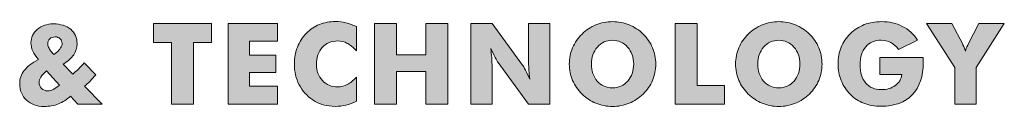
# Model space of a CAD drawing. Header units: millimetres. Extents: x 50 to 247, y 0 to 17.
import ezdxf

# ---------------------------------------------------------------- set-up
doc = ezdxf.new("R2010")
doc.units = ezdxf.units.MM

msp = doc.modelspace()

# ---------------------------------------------------------------- hatches: boundary and pattern name
at = {"true_color": 0xffffff, "transparency": 33554687}
h = msp.add_hatch(color=7, dxfattribs=at)
edge = h.paths.add_edge_path(flags=0)
edge.add_spline(control_points=[(61.78, 0.52), (61.78, 0.52), (60.35, 2.17), (60.35, 2.17), (59.58, 1.45), (58.77, 0.92), (57.92, 0.59), (57.06, 0.26), (56.12, 0.09), (55.07, 0.09), (53.64, 0.09), (52.47, 0.51), (51.56, 1.35), (50.65, 2.19), (50.2, 3.27), (50.2, 4.59), (50.2, 5.6), (50.5, 6.5), (51.09, 7.27), (51.69, 8.05), (52.64, 8.78), (53.95, 9.46), (53.44, 10.04), (53.06, 10.6), (52.82, 11.15), (52.57, 11.7), (52.45, 12.24), (52.45, 12.78), (52.45, 13.86), (52.87, 14.76), (53.72, 15.48), (54.57, 16.21), (55.64, 16.57), (56.92, 16.57), (58.39, 16.57), (59.55, 16.21), (60.4, 15.5), (61.24, 14.79), (61.66, 13.82), (61.66, 12.6), (61.66, 11.82), (61.44, 11.09), (60.98, 10.42), (60.52, 9.74), (59.83, 9.11), (58.91, 8.53), (58.91, 8.53), (60.8, 6.55), (60.8, 6.55), (61.18, 6.86), (61.55, 7.2), (61.93, 7.56), (62.3, 7.93), (62.68, 8.34), (63.06, 8.79), (63.06, 8.79), (65.37, 6.42), (65.37, 6.42), (64.99, 5.95), (64.61, 5.52), (64.25, 5.15), (63.89, 4.77), (63.52, 4.44), (63.15, 4.13), (63.15, 4.13), (66.66, 0.52), (66.66, 0.52), (66.66, 0.52), (61.78, 0.52), (61.78, 0.52)], knot_values=[0, 0, 0, 0, 1, 1, 1, 2, 2, 2, 3, 3, 3, 4, 4, 4, 5, 5, 5, 6, 6, 6, 7, 7, 7, 8, 8, 8, 9, 9, 9, 10, 10, 10, 11, 11, 11, 12, 12, 12, 13, 13, 13, 14, 14, 14, 15, 15, 15, 16, 16, 16, 17, 17, 17, 18, 18, 18, 19, 19, 19, 20, 20, 20, 21, 21, 21, 22, 22, 22, 23, 23, 23, 23], degree=3, periodic=1)
edge = h.paths.add_edge_path(flags=0)
edge.add_spline(control_points=[(57.01, 10.43), (57.01, 10.43), (57.53, 10.86), (57.53, 10.86), (57.9, 11.16), (58.18, 11.47), (58.37, 11.77), (58.57, 12.08), (58.67, 12.38), (58.67, 12.67), (58.67, 13.06), (58.54, 13.37), (58.29, 13.62), (58.03, 13.86), (57.7, 13.98), (57.29, 13.98), (56.83, 13.98), (56.46, 13.85), (56.2, 13.6), (55.93, 13.34), (55.8, 13), (55.8, 12.56), (55.8, 12.38), (55.86, 12.16), (55.97, 11.9), (56.08, 11.63), (56.22, 11.4), (56.38, 11.2), (56.38, 11.2), (57.01, 10.43), (57.01, 10.43)], knot_values=[0, 0, 0, 0, 1, 1, 1, 2, 2, 2, 3, 3, 3, 4, 4, 4, 5, 5, 5, 6, 6, 6, 7, 7, 7, 8, 8, 8, 9, 9, 9, 10, 10, 10, 10], degree=3, periodic=1)
edge = h.paths.add_edge_path(flags=0)
edge.add_spline(control_points=[(58.15, 4.35), (58.15, 4.35), (55.55, 7.2), (55.55, 7.2), (55.04, 6.75), (54.67, 6.34), (54.43, 5.97), (54.2, 5.6), (54.08, 5.23), (54.08, 4.87), (54.08, 4.4), (54.24, 4.01), (54.57, 3.69), (54.9, 3.37), (55.31, 3.21), (55.8, 3.21), (56.15, 3.21), (56.52, 3.3), (56.91, 3.49), (57.3, 3.68), (57.71, 3.97), (58.15, 4.35)], knot_values=[0, 0, 0, 0, 1, 1, 1, 2, 2, 2, 3, 3, 3, 4, 4, 4, 5, 5, 5, 6, 6, 6, 7, 7, 7, 7], degree=3, periodic=1)
for points in [[(80.5, 0.52), (80.5, 12.84), (76.89, 12.84), (76.89, 16.66), (88.52, 16.66), (88.52, 12.84), (84.9, 12.84), (84.9, 0.52)], [(91.8, 0.52), (91.8, 16.66), (101.69, 16.66), (101.69, 13.12), (96.08, 13.12), (96.08, 10.32), (101.37, 10.32), (101.37, 6.86), (96.08, 6.86), (96.08, 4.13), (101.69, 4.13), (101.69, 0.52)], [(121.03, 0.52), (121.03, 16.66), (125.43, 16.66), (125.43, 10.38), (131.29, 10.38), (131.29, 16.66), (135.7, 16.66), (135.7, 0.52), (131.29, 0.52), (131.29, 7.09), (125.43, 7.09), (125.43, 0.52)], [(181.08, 0.52), (181.08, 16.66), (185.48, 16.66), (185.48, 4.29), (190.95, 4.29), (190.95, 0.52)]]:
    msp.add_hatch(color=7, dxfattribs=at).paths.add_polyline_path(points, flags=0)
h = msp.add_hatch(color=7, dxfattribs=at)
edge = h.paths.add_edge_path(flags=0)
edge.add_spline(control_points=[(117.42, 16.03), (117.42, 16.03), (117.42, 11.22), (117.42, 11.22), (116.82, 11.89), (116.22, 12.38), (115.62, 12.69), (115.02, 13.01), (114.38, 13.16), (113.7, 13.16), (112.43, 13.16), (111.41, 12.73), (110.62, 11.87), (109.84, 11), (109.45, 9.88), (109.45, 8.49), (109.45, 7.2), (109.85, 6.12), (110.65, 5.27), (111.44, 4.42), (112.46, 3.99), (113.7, 3.99), (114.38, 3.99), (115.02, 4.15), (115.62, 4.46), (116.22, 4.77), (116.82, 5.27), (117.42, 5.94), (117.42, 5.94), (117.42, 1.12), (117.42, 1.12), (116.72, 0.79), (116.03, 0.53), (115.34, 0.36), (114.65, 0.19), (113.95, 0.11), (113.24, 0.11), (112.36, 0.11), (111.55, 0.21), (110.8, 0.42), (110.06, 0.63), (109.37, 0.95), (108.75, 1.38), (107.54, 2.19), (106.62, 3.2), (105.99, 4.43), (105.36, 5.66), (105.04, 7.04), (105.04, 8.58), (105.04, 9.81), (105.24, 10.93), (105.64, 11.94), (106.04, 12.96), (106.65, 13.87), (107.46, 14.7), (108.22, 15.48), (109.08, 16.07), (110.04, 16.46), (111, 16.85), (112.07, 17.04), (113.24, 17.04), (113.95, 17.04), (114.65, 16.96), (115.34, 16.79), (116.03, 16.62), (116.72, 16.37), (117.42, 16.03)], knot_values=[0, 0, 0, 0, 1, 1, 1, 2, 2, 2, 3, 3, 3, 4, 4, 4, 5, 5, 5, 6, 6, 6, 7, 7, 7, 8, 8, 8, 9, 9, 9, 10, 10, 10, 11, 11, 11, 12, 12, 12, 13, 13, 13, 14, 14, 14, 15, 15, 15, 16, 16, 16, 17, 17, 17, 18, 18, 18, 19, 19, 19, 20, 20, 20, 21, 21, 21, 22, 22, 22, 22], degree=3, periodic=1)
h = msp.add_hatch(color=7, dxfattribs=at)
edge = h.paths.add_edge_path(flags=0)
edge.add_spline(control_points=[(140.26, 0.52), (140.26, 0.52), (140.26, 16.66), (140.26, 16.66), (140.26, 16.66), (144.51, 16.66), (144.51, 16.66), (144.51, 16.66), (150.6, 8.36), (150.6, 8.36), (150.72, 8.19), (150.91, 7.85), (151.18, 7.34), (151.45, 6.83), (151.75, 6.22), (152.07, 5.51), (151.98, 6.18), (151.92, 6.78), (151.88, 7.3), (151.84, 7.82), (151.82, 8.28), (151.82, 8.69), (151.82, 8.69), (151.82, 16.66), (151.82, 16.66), (151.82, 16.66), (156.04, 16.66), (156.04, 16.66), (156.04, 16.66), (156.04, 0.52), (156.04, 0.52), (156.04, 0.52), (151.82, 0.52), (151.82, 0.52), (151.82, 0.52), (145.72, 8.85), (145.72, 8.85), (145.59, 9.02), (145.4, 9.36), (145.13, 9.87), (144.86, 10.38), (144.57, 10.98), (144.25, 11.67), (144.34, 11), (144.4, 10.4), (144.45, 9.88), (144.49, 9.36), (144.51, 8.89), (144.51, 8.49), (144.51, 8.49), (144.51, 0.52), (144.51, 0.52), (144.51, 0.52), (140.26, 0.52), (140.26, 0.52)], knot_values=[0, 0, 0, 0, 1, 1, 1, 2, 2, 2, 3, 3, 3, 4, 4, 4, 5, 5, 5, 6, 6, 6, 7, 7, 7, 8, 8, 8, 9, 9, 9, 10, 10, 10, 11, 11, 11, 12, 12, 12, 13, 13, 13, 14, 14, 14, 15, 15, 15, 16, 16, 16, 17, 17, 17, 18, 18, 18, 18], degree=3, periodic=1)
h = msp.add_hatch(color=7, dxfattribs=at)
edge = h.paths.add_edge_path(flags=0)
edge.add_spline(control_points=[(177.2, 8.55), (177.2, 7.39), (176.98, 6.31), (176.56, 5.29), (176.13, 4.28), (175.51, 3.37), (174.69, 2.57), (173.87, 1.77), (172.93, 1.16), (171.87, 0.73), (170.81, 0.3), (169.72, 0.09), (168.58, 0.09), (167.42, 0.09), (166.32, 0.3), (165.26, 0.73), (164.21, 1.16), (163.28, 1.77), (162.48, 2.57), (161.65, 3.37), (161.02, 4.28), (160.59, 5.3), (160.16, 6.32), (159.94, 7.41), (159.94, 8.55), (159.94, 9.71), (160.16, 10.79), (160.59, 11.81), (161.02, 12.83), (161.65, 13.74), (162.48, 14.54), (163.28, 15.33), (164.21, 15.95), (165.26, 16.38), (166.32, 16.81), (167.42, 17.02), (168.58, 17.02), (169.72, 17.02), (170.83, 16.81), (171.89, 16.38), (172.95, 15.95), (173.89, 15.33), (174.69, 14.54), (175.5, 13.75), (176.12, 12.84), (176.55, 11.82), (176.98, 10.8), (177.2, 9.71), (177.2, 8.55)], knot_values=[0, 0, 0, 0, 1, 1, 1, 2, 2, 2, 3, 3, 3, 4, 4, 4, 5, 5, 5, 6, 6, 6, 7, 7, 7, 8, 8, 8, 9, 9, 9, 10, 10, 10, 11, 11, 11, 12, 12, 12, 13, 13, 13, 14, 14, 14, 15, 15, 15, 16, 16, 16, 16], degree=3, periodic=1)
edge = h.paths.add_edge_path(flags=0)
edge.add_spline(control_points=[(168.58, 3.81), (169.8, 3.81), (170.81, 4.26), (171.6, 5.16), (172.4, 6.06), (172.8, 7.19), (172.8, 8.55), (172.8, 9.91), (172.39, 11.04), (171.59, 11.94), (170.78, 12.84), (169.77, 13.3), (168.58, 13.3), (167.36, 13.3), (166.35, 12.85), (165.55, 11.94), (164.75, 11.04), (164.35, 9.91), (164.35, 8.55), (164.35, 7.17), (164.75, 6.04), (165.53, 5.15), (166.32, 4.26), (167.33, 3.81), (168.58, 3.81)], knot_values=[0, 0, 0, 0, 1, 1, 1, 2, 2, 2, 3, 3, 3, 4, 4, 4, 5, 5, 5, 6, 6, 6, 7, 7, 7, 8, 8, 8, 8], degree=3, periodic=1)
h = msp.add_hatch(color=7, dxfattribs=at)
edge = h.paths.add_edge_path(flags=0)
edge.add_spline(control_points=[(210.4, 8.55), (210.4, 7.39), (210.19, 6.31), (209.76, 5.29), (209.33, 4.28), (208.71, 3.37), (207.9, 2.57), (207.07, 1.77), (206.13, 1.16), (205.08, 0.73), (204.02, 0.3), (202.92, 0.09), (201.78, 0.09), (200.63, 0.09), (199.52, 0.3), (198.47, 0.73), (197.41, 1.16), (196.48, 1.77), (195.68, 2.57), (194.85, 3.37), (194.22, 4.28), (193.79, 5.3), (193.36, 6.32), (193.15, 7.41), (193.15, 8.55), (193.15, 9.71), (193.36, 10.79), (193.79, 11.81), (194.22, 12.83), (194.85, 13.74), (195.68, 14.54), (196.48, 15.33), (197.41, 15.95), (198.47, 16.38), (199.52, 16.81), (200.63, 17.02), (201.78, 17.02), (202.93, 17.02), (204.03, 16.81), (205.09, 16.38), (206.15, 15.95), (207.09, 15.33), (207.9, 14.54), (208.71, 13.75), (209.33, 12.84), (209.76, 11.82), (210.19, 10.8), (210.4, 9.71), (210.4, 8.55)], knot_values=[0, 0, 0, 0, 1, 1, 1, 2, 2, 2, 3, 3, 3, 4, 4, 4, 5, 5, 5, 6, 6, 6, 7, 7, 7, 8, 8, 8, 9, 9, 9, 10, 10, 10, 11, 11, 11, 12, 12, 12, 13, 13, 13, 14, 14, 14, 15, 15, 15, 16, 16, 16, 16], degree=3, periodic=1)
edge = h.paths.add_edge_path(flags=0)
edge.add_spline(control_points=[(201.78, 3.81), (203, 3.81), (204.01, 4.26), (204.81, 5.16), (205.6, 6.06), (206, 7.19), (206, 8.55), (206, 9.91), (205.6, 11.04), (204.79, 11.94), (203.98, 12.84), (202.98, 13.3), (201.78, 13.3), (200.56, 13.3), (199.55, 12.85), (198.75, 11.94), (197.96, 11.04), (197.56, 9.91), (197.56, 8.55), (197.56, 7.17), (197.95, 6.04), (198.74, 5.15), (199.52, 4.26), (200.54, 3.81), (201.78, 3.81)], knot_values=[0, 0, 0, 0, 1, 1, 1, 2, 2, 2, 3, 3, 3, 4, 4, 4, 5, 5, 5, 6, 6, 6, 7, 7, 7, 8, 8, 8, 8], degree=3, periodic=1)
h = msp.add_hatch(color=7, dxfattribs=at)
edge = h.paths.add_edge_path(flags=0)
edge.add_spline(control_points=[(221.96, 6.46), (221.96, 6.46), (221.96, 9.84), (221.96, 9.84), (221.96, 9.84), (230.6, 9.84), (230.6, 9.84), (230.61, 9.73), (230.61, 9.61), (230.62, 9.48), (230.62, 9.35), (230.62, 9.15), (230.62, 8.9), (230.62, 6.12), (229.89, 3.96), (228.42, 2.43), (226.96, 0.9), (224.89, 0.13), (222.23, 0.13), (220.93, 0.13), (219.76, 0.33), (218.74, 0.72), (217.73, 1.12), (216.82, 1.72), (216.02, 2.52), (215.25, 3.3), (214.66, 4.21), (214.24, 5.26), (213.81, 6.32), (213.6, 7.42), (213.6, 8.58), (213.6, 9.78), (213.81, 10.89), (214.22, 11.9), (214.63, 12.91), (215.24, 13.82), (216.06, 14.63), (216.87, 15.42), (217.8, 16.01), (218.84, 16.42), (219.89, 16.82), (221.02, 17.02), (222.23, 17.02), (223.81, 17.02), (225.21, 16.71), (226.43, 16.08), (227.65, 15.46), (228.67, 14.53), (229.5, 13.3), (229.5, 13.3), (225.68, 11.47), (225.68, 11.47), (225.23, 12.09), (224.72, 12.55), (224.15, 12.86), (223.58, 13.16), (222.94, 13.32), (222.23, 13.32), (220.92, 13.32), (219.88, 12.88), (219.13, 12), (218.37, 11.12), (217.99, 9.92), (217.99, 8.4), (217.99, 6.86), (218.37, 5.66), (219.13, 4.77), (219.88, 3.89), (220.92, 3.45), (222.23, 3.45), (223.35, 3.45), (224.28, 3.72), (225.03, 4.27), (225.77, 4.82), (226.21, 5.55), (226.33, 6.46), (226.33, 6.46), (221.96, 6.46), (221.96, 6.46)], knot_values=[0, 0, 0, 0, 1, 1, 1, 2, 2, 2, 3, 3, 3, 4, 4, 4, 5, 5, 5, 6, 6, 6, 7, 7, 7, 8, 8, 8, 9, 9, 9, 10, 10, 10, 11, 11, 11, 12, 12, 12, 13, 13, 13, 14, 14, 14, 15, 15, 15, 16, 16, 16, 17, 17, 17, 18, 18, 18, 19, 19, 19, 20, 20, 20, 21, 21, 21, 22, 22, 22, 23, 23, 23, 24, 24, 24, 25, 25, 25, 26, 26, 26, 26], degree=3, periodic=1)
h = msp.add_hatch(color=7, dxfattribs=at)
edge = h.paths.add_edge_path(flags=0)
edge.add_spline(control_points=[(236.91, 0.52), (236.91, 0.52), (236.91, 7.88), (236.91, 7.88), (236.91, 7.88), (231.27, 16.66), (231.27, 16.66), (231.27, 16.66), (236.32, 16.66), (236.32, 16.66), (236.32, 16.66), (238.49, 12.5), (238.49, 12.5), (238.5, 12.48), (238.52, 12.44), (238.55, 12.38), (238.78, 11.95), (238.94, 11.53), (239.03, 11.13), (239.1, 11.49), (239.26, 11.9), (239.5, 12.34), (239.55, 12.42), (239.58, 12.47), (239.59, 12.5), (239.59, 12.5), (241.74, 16.66), (241.74, 16.66), (241.74, 16.66), (246.8, 16.66), (246.8, 16.66), (246.8, 16.66), (241.16, 7.88), (241.16, 7.88), (241.16, 7.88), (241.16, 0.52), (241.16, 0.52), (241.16, 0.52), (236.91, 0.52), (236.91, 0.52)], knot_values=[0, 0, 0, 0, 1, 1, 1, 2, 2, 2, 3, 3, 3, 4, 4, 4, 5, 5, 5, 6, 6, 6, 7, 7, 7, 8, 8, 8, 9, 9, 9, 10, 10, 10, 11, 11, 11, 12, 12, 12, 13, 13, 13, 13], degree=3, periodic=1)

# ---------------------------------------------------------------- linework, layer by layer
at = {"color": 18, "linetype": 'Continuous', "lineweight": 18, "true_color": 0x000000}
for points in [[(80.5, 0.52), (80.5, 12.84), (76.89, 12.84), (76.89, 16.66), (88.52, 16.66), (88.52, 12.84), (84.9, 12.84), (84.9, 0.52), (80.5, 0.52)], [(91.8, 0.52), (91.8, 16.66), (101.69, 16.66), (101.69, 13.12), (96.08, 13.12), (96.08, 10.32), (101.37, 10.32), (101.37, 6.86), (96.08, 6.86), (96.08, 4.13), (101.69, 4.13), (101.69, 0.52), (91.8, 0.52)], [(121.03, 0.52), (121.03, 16.66), (125.43, 16.66), (125.43, 10.38), (131.29, 10.38), (131.29, 16.66), (135.7, 16.66), (135.7, 0.52), (131.29, 0.52), (131.29, 7.09), (125.43, 7.09), (125.43, 0.52), (121.03, 0.52)], [(181.08, 0.52), (181.08, 16.66), (185.48, 16.66), (185.48, 4.29), (190.95, 4.29), (190.95, 0.52), (181.08, 0.52)]]:
    msp.add_lwpolyline(points, close=True, dxfattribs=at)
for points, knots in [([(61.78, 0.52), (61.78, 0.52), (60.35, 2.17), (60.35, 2.17), (59.58, 1.45), (58.77, 0.92), (57.92, 0.59), (57.06, 0.26), (56.12, 0.09), (55.07, 0.09), (53.64, 0.09), (52.47, 0.51), (51.56, 1.35), (50.65, 2.19), (50.2, 3.27), (50.2, 4.59), (50.2, 5.6), (50.5, 6.5), (51.09, 7.27), (51.69, 8.05), (52.64, 8.78), (53.95, 9.46), (53.44, 10.04), (53.06, 10.6), (52.82, 11.15), (52.57, 11.7), (52.45, 12.24), (52.45, 12.78), (52.45, 13.86), (52.87, 14.76), (53.72, 15.48), (54.57, 16.21), (55.64, 16.57), (56.92, 16.57), (58.39, 16.57), (59.55, 16.21), (60.4, 15.5), (61.24, 14.79), (61.66, 13.82), (61.66, 12.6), (61.66, 11.82), (61.44, 11.09), (60.98, 10.42), (60.52, 9.74), (59.83, 9.11), (58.91, 8.53), (58.91, 8.53), (60.8, 6.55), (60.8, 6.55), (61.18, 6.86), (61.55, 7.2), (61.93, 7.56), (62.3, 7.93), (62.68, 8.34), (63.06, 8.79), (63.06, 8.79), (65.37, 6.42), (65.37, 6.42), (64.99, 5.95), (64.61, 5.52), (64.25, 5.15), (63.89, 4.77), (63.52, 4.44), (63.15, 4.13), (63.15, 4.13), (66.66, 0.52), (66.66, 0.52), (66.66, 0.52), (61.78, 0.52), (61.78, 0.52)], [0, 0, 0, 0, 1, 1, 1, 2, 2, 2, 3, 3, 3, 4, 4, 4, 5, 5, 5, 6, 6, 6, 7, 7, 7, 8, 8, 8, 9, 9, 9, 10, 10, 10, 11, 11, 11, 12, 12, 12, 13, 13, 13, 14, 14, 14, 15, 15, 15, 16, 16, 16, 17, 17, 17, 18, 18, 18, 19, 19, 19, 20, 20, 20, 21, 21, 21, 22, 22, 22, 23, 23, 23, 23]), ([(117.42, 16.03), (117.42, 16.03), (117.42, 11.22), (117.42, 11.22), (116.82, 11.89), (116.22, 12.38), (115.62, 12.69), (115.02, 13.01), (114.38, 13.16), (113.7, 13.16), (112.43, 13.16), (111.41, 12.73), (110.62, 11.87), (109.84, 11), (109.45, 9.88), (109.45, 8.49), (109.45, 7.2), (109.85, 6.12), (110.65, 5.27), (111.44, 4.42), (112.46, 3.99), (113.7, 3.99), (114.38, 3.99), (115.02, 4.15), (115.62, 4.46), (116.22, 4.77), (116.82, 5.27), (117.42, 5.94), (117.42, 5.94), (117.42, 1.12), (117.42, 1.12), (116.72, 0.79), (116.03, 0.53), (115.34, 0.36), (114.65, 0.19), (113.95, 0.11), (113.24, 0.11), (112.36, 0.11), (111.55, 0.21), (110.8, 0.42), (110.06, 0.63), (109.37, 0.95), (108.75, 1.38), (107.54, 2.19), (106.62, 3.2), (105.99, 4.43), (105.36, 5.66), (105.04, 7.04), (105.04, 8.58), (105.04, 9.81), (105.24, 10.93), (105.64, 11.94), (106.04, 12.96), (106.65, 13.87), (107.46, 14.7), (108.22, 15.48), (109.08, 16.07), (110.04, 16.46), (111, 16.85), (112.07, 17.04), (113.24, 17.04), (113.95, 17.04), (114.65, 16.96), (115.34, 16.79), (116.03, 16.62), (116.72, 16.37), (117.42, 16.03)], [0, 0, 0, 0, 1, 1, 1, 2, 2, 2, 3, 3, 3, 4, 4, 4, 5, 5, 5, 6, 6, 6, 7, 7, 7, 8, 8, 8, 9, 9, 9, 10, 10, 10, 11, 11, 11, 12, 12, 12, 13, 13, 13, 14, 14, 14, 15, 15, 15, 16, 16, 16, 17, 17, 17, 18, 18, 18, 19, 19, 19, 20, 20, 20, 21, 21, 21, 22, 22, 22, 22]), ([(140.26, 0.52), (140.26, 0.52), (140.26, 16.66), (140.26, 16.66), (140.26, 16.66), (144.51, 16.66), (144.51, 16.66), (144.51, 16.66), (150.6, 8.36), (150.6, 8.36), (150.72, 8.19), (150.91, 7.85), (151.18, 7.34), (151.45, 6.83), (151.75, 6.22), (152.07, 5.51), (151.98, 6.18), (151.92, 6.78), (151.88, 7.3), (151.84, 7.82), (151.82, 8.28), (151.82, 8.69), (151.82, 8.69), (151.82, 16.66), (151.82, 16.66), (151.82, 16.66), (156.04, 16.66), (156.04, 16.66), (156.04, 16.66), (156.04, 0.52), (156.04, 0.52), (156.04, 0.52), (151.82, 0.52), (151.82, 0.52), (151.82, 0.52), (145.72, 8.85), (145.72, 8.85), (145.59, 9.02), (145.4, 9.36), (145.13, 9.87), (144.86, 10.38), (144.57, 10.98), (144.25, 11.67), (144.34, 11), (144.4, 10.4), (144.45, 9.88), (144.49, 9.36), (144.51, 8.89), (144.51, 8.49), (144.51, 8.49), (144.51, 0.52), (144.51, 0.52), (144.51, 0.52), (140.26, 0.52), (140.26, 0.52)], [0, 0, 0, 0, 1, 1, 1, 2, 2, 2, 3, 3, 3, 4, 4, 4, 5, 5, 5, 6, 6, 6, 7, 7, 7, 8, 8, 8, 9, 9, 9, 10, 10, 10, 11, 11, 11, 12, 12, 12, 13, 13, 13, 14, 14, 14, 15, 15, 15, 16, 16, 16, 17, 17, 17, 18, 18, 18, 18]), ([(177.2, 8.55), (177.2, 7.39), (176.98, 6.31), (176.56, 5.29), (176.13, 4.28), (175.51, 3.37), (174.69, 2.57), (173.87, 1.77), (172.93, 1.16), (171.87, 0.73), (170.81, 0.3), (169.72, 0.09), (168.58, 0.09), (167.42, 0.09), (166.32, 0.3), (165.26, 0.73), (164.21, 1.16), (163.28, 1.77), (162.48, 2.57), (161.65, 3.37), (161.02, 4.28), (160.59, 5.3), (160.16, 6.32), (159.94, 7.41), (159.94, 8.55), (159.94, 9.71), (160.16, 10.79), (160.59, 11.81), (161.02, 12.83), (161.65, 13.74), (162.48, 14.54), (163.28, 15.33), (164.21, 15.95), (165.26, 16.38), (166.32, 16.81), (167.42, 17.02), (168.58, 17.02), (169.72, 17.02), (170.83, 16.81), (171.89, 16.38), (172.95, 15.95), (173.89, 15.33), (174.69, 14.54), (175.5, 13.75), (176.12, 12.84), (176.55, 11.82), (176.98, 10.8), (177.2, 9.71), (177.2, 8.55)], [0, 0, 0, 0, 1, 1, 1, 2, 2, 2, 3, 3, 3, 4, 4, 4, 5, 5, 5, 6, 6, 6, 7, 7, 7, 8, 8, 8, 9, 9, 9, 10, 10, 10, 11, 11, 11, 12, 12, 12, 13, 13, 13, 14, 14, 14, 15, 15, 15, 16, 16, 16, 16]), ([(210.4, 8.55), (210.4, 7.39), (210.19, 6.31), (209.76, 5.29), (209.33, 4.28), (208.71, 3.37), (207.9, 2.57), (207.07, 1.77), (206.13, 1.16), (205.08, 0.73), (204.02, 0.3), (202.92, 0.09), (201.78, 0.09), (200.63, 0.09), (199.52, 0.3), (198.47, 0.73), (197.41, 1.16), (196.48, 1.77), (195.68, 2.57), (194.85, 3.37), (194.22, 4.28), (193.79, 5.3), (193.36, 6.32), (193.15, 7.41), (193.15, 8.55), (193.15, 9.71), (193.36, 10.79), (193.79, 11.81), (194.22, 12.83), (194.85, 13.74), (195.68, 14.54), (196.48, 15.33), (197.41, 15.95), (198.47, 16.38), (199.52, 16.81), (200.63, 17.02), (201.78, 17.02), (202.93, 17.02), (204.03, 16.81), (205.09, 16.38), (206.15, 15.95), (207.09, 15.33), (207.9, 14.54), (208.71, 13.75), (209.33, 12.84), (209.76, 11.82), (210.19, 10.8), (210.4, 9.71), (210.4, 8.55)], [0, 0, 0, 0, 1, 1, 1, 2, 2, 2, 3, 3, 3, 4, 4, 4, 5, 5, 5, 6, 6, 6, 7, 7, 7, 8, 8, 8, 9, 9, 9, 10, 10, 10, 11, 11, 11, 12, 12, 12, 13, 13, 13, 14, 14, 14, 15, 15, 15, 16, 16, 16, 16]), ([(221.96, 6.46), (221.96, 6.46), (221.96, 9.84), (221.96, 9.84), (221.96, 9.84), (230.6, 9.84), (230.6, 9.84), (230.61, 9.73), (230.61, 9.61), (230.62, 9.48), (230.62, 9.35), (230.62, 9.15), (230.62, 8.9), (230.62, 6.12), (229.89, 3.96), (228.42, 2.43), (226.96, 0.9), (224.89, 0.13), (222.23, 0.13), (220.93, 0.13), (219.76, 0.33), (218.74, 0.72), (217.73, 1.12), (216.82, 1.72), (216.02, 2.52), (215.25, 3.3), (214.66, 4.21), (214.24, 5.26), (213.81, 6.32), (213.6, 7.42), (213.6, 8.58), (213.6, 9.78), (213.81, 10.89), (214.22, 11.9), (214.63, 12.91), (215.24, 13.82), (216.06, 14.63), (216.87, 15.42), (217.8, 16.01), (218.84, 16.42), (219.89, 16.82), (221.02, 17.02), (222.23, 17.02), (223.81, 17.02), (225.21, 16.71), (226.43, 16.08), (227.65, 15.46), (228.67, 14.53), (229.5, 13.3), (229.5, 13.3), (225.68, 11.47), (225.68, 11.47), (225.23, 12.09), (224.72, 12.55), (224.15, 12.86), (223.58, 13.16), (222.94, 13.32), (222.23, 13.32), (220.92, 13.32), (219.88, 12.88), (219.13, 12), (218.37, 11.12), (217.99, 9.92), (217.99, 8.4), (217.99, 6.86), (218.37, 5.66), (219.13, 4.77), (219.88, 3.89), (220.92, 3.45), (222.23, 3.45), (223.35, 3.45), (224.28, 3.72), (225.03, 4.27), (225.77, 4.82), (226.21, 5.55), (226.33, 6.46), (226.33, 6.46), (221.96, 6.46), (221.96, 6.46)], [0, 0, 0, 0, 1, 1, 1, 2, 2, 2, 3, 3, 3, 4, 4, 4, 5, 5, 5, 6, 6, 6, 7, 7, 7, 8, 8, 8, 9, 9, 9, 10, 10, 10, 11, 11, 11, 12, 12, 12, 13, 13, 13, 14, 14, 14, 15, 15, 15, 16, 16, 16, 17, 17, 17, 18, 18, 18, 19, 19, 19, 20, 20, 20, 21, 21, 21, 22, 22, 22, 23, 23, 23, 24, 24, 24, 25, 25, 25, 26, 26, 26, 26]), ([(236.91, 0.52), (236.91, 0.52), (236.91, 7.88), (236.91, 7.88), (236.91, 7.88), (231.27, 16.66), (231.27, 16.66), (231.27, 16.66), (236.32, 16.66), (236.32, 16.66), (236.32, 16.66), (238.49, 12.5), (238.49, 12.5), (238.5, 12.48), (238.52, 12.44), (238.55, 12.38), (238.78, 11.95), (238.94, 11.53), (239.03, 11.13), (239.1, 11.49), (239.26, 11.9), (239.5, 12.34), (239.55, 12.42), (239.58, 12.47), (239.59, 12.5), (239.59, 12.5), (241.74, 16.66), (241.74, 16.66), (241.74, 16.66), (246.8, 16.66), (246.8, 16.66), (246.8, 16.66), (241.16, 7.88), (241.16, 7.88), (241.16, 7.88), (241.16, 0.52), (241.16, 0.52), (241.16, 0.52), (236.91, 0.52), (236.91, 0.52)], [0, 0, 0, 0, 1, 1, 1, 2, 2, 2, 3, 3, 3, 4, 4, 4, 5, 5, 5, 6, 6, 6, 7, 7, 7, 8, 8, 8, 9, 9, 9, 10, 10, 10, 11, 11, 11, 12, 12, 12, 13, 13, 13, 13]), ([(57.01, 10.43), (57.01, 10.43), (57.53, 10.86), (57.53, 10.86), (57.9, 11.16), (58.18, 11.47), (58.37, 11.77), (58.57, 12.08), (58.67, 12.38), (58.67, 12.67), (58.67, 13.06), (58.54, 13.37), (58.29, 13.62), (58.03, 13.86), (57.7, 13.98), (57.29, 13.98), (56.83, 13.98), (56.46, 13.85), (56.2, 13.6), (55.93, 13.34), (55.8, 13), (55.8, 12.56), (55.8, 12.38), (55.86, 12.16), (55.97, 11.9), (56.08, 11.63), (56.22, 11.4), (56.38, 11.2), (56.38, 11.2), (57.01, 10.43), (57.01, 10.43)], [0, 0, 0, 0, 1, 1, 1, 2, 2, 2, 3, 3, 3, 4, 4, 4, 5, 5, 5, 6, 6, 6, 7, 7, 7, 8, 8, 8, 9, 9, 9, 10, 10, 10, 10]), ([(168.58, 3.81), (169.8, 3.81), (170.81, 4.26), (171.6, 5.16), (172.4, 6.06), (172.8, 7.19), (172.8, 8.55), (172.8, 9.91), (172.39, 11.04), (171.59, 11.94), (170.78, 12.84), (169.77, 13.3), (168.58, 13.3), (167.36, 13.3), (166.35, 12.85), (165.55, 11.94), (164.75, 11.04), (164.35, 9.91), (164.35, 8.55), (164.35, 7.17), (164.75, 6.04), (165.53, 5.15), (166.32, 4.26), (167.33, 3.81), (168.58, 3.81)], [0, 0, 0, 0, 1, 1, 1, 2, 2, 2, 3, 3, 3, 4, 4, 4, 5, 5, 5, 6, 6, 6, 7, 7, 7, 8, 8, 8, 8]), ([(201.78, 3.81), (203, 3.81), (204.01, 4.26), (204.81, 5.16), (205.6, 6.06), (206, 7.19), (206, 8.55), (206, 9.91), (205.6, 11.04), (204.79, 11.94), (203.98, 12.84), (202.98, 13.3), (201.78, 13.3), (200.56, 13.3), (199.55, 12.85), (198.75, 11.94), (197.96, 11.04), (197.56, 9.91), (197.56, 8.55), (197.56, 7.17), (197.95, 6.04), (198.74, 5.15), (199.52, 4.26), (200.54, 3.81), (201.78, 3.81)], [0, 0, 0, 0, 1, 1, 1, 2, 2, 2, 3, 3, 3, 4, 4, 4, 5, 5, 5, 6, 6, 6, 7, 7, 7, 8, 8, 8, 8]), ([(58.15, 4.35), (58.15, 4.35), (55.55, 7.2), (55.55, 7.2), (55.04, 6.75), (54.67, 6.34), (54.43, 5.97), (54.2, 5.6), (54.08, 5.23), (54.08, 4.87), (54.08, 4.4), (54.24, 4.01), (54.57, 3.69), (54.9, 3.37), (55.31, 3.21), (55.8, 3.21), (56.15, 3.21), (56.52, 3.3), (56.91, 3.49), (57.3, 3.68), (57.71, 3.97), (58.15, 4.35)], [0, 0, 0, 0, 1, 1, 1, 2, 2, 2, 3, 3, 3, 4, 4, 4, 5, 5, 5, 6, 6, 6, 7, 7, 7, 7])]:
    msp.add_open_spline(points, degree=3, knots=knots, dxfattribs=at)

doc.saveas('drawing.dxf')
